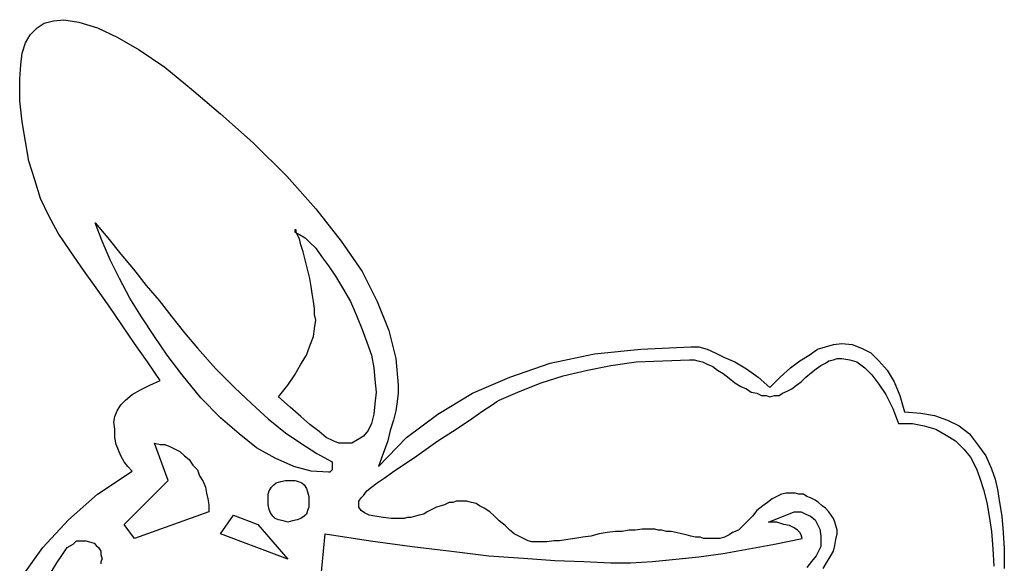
# Model space of a CAD drawing. Extents: x 0.1 to 17.9, y 0 to 2.5.
# Tile 4 of 16: x 3.5 to 5.1, y 1.6 to 2.5. Entities that reach past the tile are written whole.
import ezdxf

# ---------------------------------------------------------------- set-up
doc = ezdxf.new("R2010")
doc.units = 0

msp = doc.modelspace()

# ---------------------------------------------------------------- linework, layer by layer
at = {"color": 0}
for p, q in [((3.505859, 2.464844, 0.5), (3.521484, 2.46875, 0.5)), ((3.521484, 2.46875, 0.5), (3.539063, 2.470703, 0.5)), ((3.539063, 2.470703, 0.5), (3.564453, 2.466797, 0.5)), ((3.482422, 2.445313, 0.5), (3.494141, 2.457031, 0.5)), ((3.494141, 2.457031, 0.5), (3.505859, 2.464844, 0.5)), ((3.564453, 2.466797, 0.5), (3.595703, 2.457031, 0.5)), ((3.595703, 2.457031, 0.5), (3.628906, 2.441406, 0.5)), ((3.474609, 2.431641, 0.5), (3.482422, 2.445313, 0.5)), ((3.628906, 2.441406, 0.5), (3.666016, 2.419922, 0.5)), ((3.46875, 2.414063, 0.5), (3.474609, 2.431641, 0.5)), ((3.666016, 2.419922, 0.5), (3.708984, 2.390625, 0.5)), ((3.466797, 2.394531, 0.5), (3.46875, 2.414063, 0.5)), ((3.464844, 2.371094, 0.5), (3.466797, 2.394531, 0.5)), ((3.708984, 2.390625, 0.5), (3.753906, 2.353516, 0.5)), ((3.464844, 2.333984, 0.5), (3.464844, 2.371094, 0.5)), ((3.753906, 2.353516, 0.5), (3.802734, 2.3125, 0.5)), ((3.46875, 2.298828, 0.5), (3.464844, 2.333984, 0.5)), ((3.802734, 2.3125, 0.5), (3.857422, 2.263672, 0.5)), ((3.474609, 2.265625, 0.5), (3.46875, 2.298828, 0.5)), ((3.480469, 2.232422, 0.5), (3.474609, 2.265625, 0.5)), ((3.857422, 2.263672, 0.5), (3.914063, 2.207031, 0.5)), ((3.490234, 2.201172, 0.5), (3.480469, 2.232422, 0.5)), ((3.914063, 2.207031, 0.5), (3.962891, 2.152344, 0.5)), ((3.5, 2.169922, 0.5), (3.490234, 2.201172, 0.5)), ((3.513672, 2.140625, 0.5), (3.5, 2.169922, 0.5)), ((3.529297, 2.111328, 0.5), (3.513672, 2.140625, 0.5)), ((3.962891, 2.152344, 0.5), (4.005859, 2.097656, 0.5)), ((3.603516, 2.097656, 0.5), (3.591797, 2.128906, 0.5)), ((3.591797, 2.128906, 0.5), (3.613281, 2.103516, 0.5)), ((3.550781, 2.080078, 0.5), (3.529297, 2.111328, 0.5)), ((3.613281, 2.103516, 0.5), (3.634766, 2.076172, 0.5)), ((3.929688, 2.117188, 0.5), (3.927734, 2.117188, 0.5)), ((3.927734, 2.117188, 0.5), (3.927734, 2.113281, 0.5)), ((3.927734, 2.113281, 0.5), (3.935547, 2.109375, 0.5)), ((3.929688, 2.113281, 0.5), (3.929688, 2.117188, 0.5)), ((3.931641, 2.109375, 0.5), (3.929688, 2.113281, 0.5)), ((3.935547, 2.101563, 0.5), (3.931641, 2.109375, 0.5)), ((3.935547, 2.109375, 0.5), (3.945313, 2.103516, 0.5)), ((3.945313, 2.103516, 0.5), (3.953125, 2.095703, 0.5)), ((3.617188, 2.066406, 0.5), (3.603516, 2.097656, 0.5)), ((3.9375, 2.091797, 0.5), (3.935547, 2.101563, 0.5)), ((3.941406, 2.080078, 0.5), (3.9375, 2.091797, 0.5)), ((3.953125, 2.095703, 0.5), (3.962891, 2.085938, 0.5)), ((4.005859, 2.097656, 0.5), (4.041016, 2.046875, 0.5)), ((3.572266, 2.048828, 0.5), (3.550781, 2.080078, 0.5)), ((3.634766, 2.076172, 0.5), (3.65625, 2.050781, 0.5)), ((3.945313, 2.066406, 0.5), (3.941406, 2.080078, 0.5)), ((3.962891, 2.085938, 0.5), (3.972656, 2.072266, 0.5)), ((3.972656, 2.072266, 0.5), (3.984375, 2.056641, 0.5)), ((3.632813, 2.035156, 0.5), (3.617188, 2.066406, 0.5)), ((3.949219, 2.050781, 0.5), (3.945313, 2.066406, 0.5)), ((3.984375, 2.056641, 0.5), (3.996094, 2.039063, 0.5)), ((3.59375, 2.019531, 0.5), (3.572266, 2.048828, 0.5)), ((3.65625, 2.050781, 0.5), (3.677734, 2.023438, 0.5)), ((3.953125, 2.035156, 0.5), (3.949219, 2.050781, 0.5)), ((3.996094, 2.039063, 0.5), (4.007813, 2.019531, 0.5)), ((4.041016, 2.046875, 0.5), (4.066406, 1.996094, 0.5)), ((3.650391, 2.001953, 0.5), (3.632813, 2.035156, 0.5)), ((3.677734, 2.023438, 0.5), (3.699219, 1.998047, 0.5)), ((3.955078, 2.021484, 0.5), (3.953125, 2.035156, 0.5)), ((3.957031, 2.009766, 0.5), (3.955078, 2.021484, 0.5)), ((3.615234, 1.988281, 0.5), (3.59375, 2.019531, 0.5)), ((3.958984, 1.996094, 0.5), (3.957031, 2.009766, 0.5)), ((4.007813, 2.019531, 0.5), (4.021484, 1.996094, 0.5)), ((3.636719, 1.957031, 0.5), (3.615234, 1.988281, 0.5)), ((3.669922, 1.970703, 0.5), (3.650391, 2.001953, 0.5)), ((3.699219, 1.998047, 0.5), (3.720703, 1.970703, 0.5)), ((3.960938, 1.984375, 0.5), (3.958984, 1.996094, 0.5)), ((4.021484, 1.996094, 0.5), (4.03125, 1.972656, 0.5)), ((4.066406, 1.996094, 0.5), (4.085938, 1.947266, 0.5)), ((3.960938, 1.974609, 0.5), (3.960938, 1.984375, 0.5)), ((3.962891, 1.964844, 0.5), (3.960938, 1.974609, 0.5)), ((4.03125, 1.972656, 0.5), (4.041016, 1.949219, 0.5)), ((3.658203, 1.925781, 0.5), (3.636719, 1.957031, 0.5)), ((3.691406, 1.9375, 0.5), (3.669922, 1.970703, 0.5)), ((3.720703, 1.970703, 0.5), (3.742188, 1.943359, 0.5)), ((3.960938, 1.951172, 0.5), (3.962891, 1.964844, 0.5)), ((3.742188, 1.943359, 0.5), (3.763672, 1.917969, 0.5)), ((3.958984, 1.9375, 0.5), (3.960938, 1.951172, 0.5)), ((4.041016, 1.949219, 0.5), (4.048828, 1.927734, 0.5)), ((4.085938, 1.947266, 0.5), (4.097656, 1.900391, 0.5)), ((3.679688, 1.894531, 0.5), (3.658203, 1.925781, 0.5)), ((3.712891, 1.90625, 0.5), (3.691406, 1.9375, 0.5)), ((3.947266, 1.90625, 0.5), (3.953125, 1.921875, 0.5)), ((3.953125, 1.921875, 0.5), (3.958984, 1.9375, 0.5)), ((4.048828, 1.927734, 0.5), (4.056641, 1.90625, 0.5)), ((4.820313, 1.919922, 0.5), (4.833984, 1.923828, 0.5)), ((4.833984, 1.923828, 0.5), (4.847656, 1.925781, 0.5)), ((4.847656, 1.925781, 0.5), (4.865234, 1.923828, 0.5)), ((4.865234, 1.923828, 0.5), (4.880859, 1.917969, 0.5)), ((3.738281, 1.873047, 0.5), (3.712891, 1.90625, 0.5)), ((3.763672, 1.917969, 0.5), (3.794922, 1.882813, 0.5)), ((3.9375, 1.890625, 0.5), (3.947266, 1.90625, 0.5)), ((4.056641, 1.90625, 0.5), (4.060547, 1.884766, 0.5)), ((4.357422, 1.892578, 0.5), (4.431641, 1.908203, 0.5)), ((4.431641, 1.908203, 0.5), (4.509766, 1.916016, 0.5)), ((4.509766, 1.916016, 0.5), (4.59375, 1.919922, 0.5)), ((4.59375, 1.919922, 0.5), (4.607422, 1.919922, 0.5)), ((4.607422, 1.919922, 0.5), (4.621094, 1.916016, 0.5)), ((4.621094, 1.916016, 0.5), (4.634766, 1.910156, 0.5)), ((4.634766, 1.910156, 0.5), (4.650391, 1.902344, 0.5)), ((4.777344, 1.896484, 0.5), (4.792969, 1.90625, 0.5)), ((4.792969, 1.90625, 0.5), (4.806641, 1.916016, 0.5)), ((4.806641, 1.916016, 0.5), (4.820313, 1.919922, 0.5)), ((4.880859, 1.917969, 0.5), (4.896484, 1.910156, 0.5)), ((4.896484, 1.910156, 0.5), (4.910156, 1.896484, 0.5)), ((3.701172, 1.863281, 0.5), (3.679688, 1.894531, 0.5)), ((3.927734, 1.873047, 0.5), (3.9375, 1.890625, 0.5)), ((4.097656, 1.900391, 0.5), (4.101563, 1.855469, 0.5)), ((4.289063, 1.869141, 0.5), (4.357422, 1.892578, 0.5)), ((4.419922, 1.880859, 0.5), (4.458984, 1.888672, 0.5)), ((4.458984, 1.888672, 0.5), (4.501953, 1.894531, 0.5)), ((4.501953, 1.894531, 0.5), (4.546875, 1.896484, 0.5)), ((4.546875, 1.896484, 0.5), (4.591797, 1.898438, 0.5)), ((4.591797, 1.898438, 0.5), (4.599609, 1.898438, 0.5)), ((4.599609, 1.898438, 0.5), (4.605469, 1.896484, 0.5)), ((4.605469, 1.896484, 0.5), (4.613281, 1.894531, 0.5)), ((4.613281, 1.894531, 0.5), (4.621094, 1.890625, 0.5)), ((4.621094, 1.890625, 0.5), (4.630859, 1.886719, 0.5)), ((4.650391, 1.902344, 0.5), (4.667969, 1.894531, 0.5)), ((4.667969, 1.894531, 0.5), (4.6875, 1.882813, 0.5)), ((4.761719, 1.884766, 0.5), (4.777344, 1.896484, 0.5)), ((4.804688, 1.882813, 0.5), (4.8125, 1.888672, 0.5)), ((4.8125, 1.888672, 0.5), (4.820313, 1.892578, 0.5)), ((4.820313, 1.892578, 0.5), (4.826172, 1.896484, 0.5)), ((4.826172, 1.896484, 0.5), (4.833984, 1.898438, 0.5)), ((4.833984, 1.898438, 0.5), (4.839844, 1.900391, 0.5)), ((4.839844, 1.900391, 0.5), (4.847656, 1.900391, 0.5)), ((4.847656, 1.900391, 0.5), (4.861328, 1.898438, 0.5)), ((4.861328, 1.898438, 0.5), (4.873047, 1.894531, 0.5)), ((4.873047, 1.894531, 0.5), (4.886719, 1.884766, 0.5)), ((4.910156, 1.896484, 0.5), (4.923828, 1.880859, 0.5)), ((3.769531, 1.833984, 0.5), (3.738281, 1.873047, 0.5)), ((3.794922, 1.882813, 0.5), (3.826172, 1.851563, 0.5)), ((3.916016, 1.855469, 0.5), (3.927734, 1.873047, 0.5)), ((4.060547, 1.884766, 0.5), (4.0625, 1.865234, 0.5)), ((4.378906, 1.871094, 0.5), (4.419922, 1.880859, 0.5)), ((4.630859, 1.886719, 0.5), (4.638672, 1.880859, 0.5)), ((4.638672, 1.880859, 0.5), (4.648438, 1.875, 0.5)), ((4.648438, 1.875, 0.5), (4.658203, 1.867188, 0.5)), ((4.6875, 1.882813, 0.5), (4.707031, 1.869141, 0.5)), ((4.744141, 1.869141, 0.5), (4.761719, 1.884766, 0.5)), ((4.787109, 1.869141, 0.5), (4.796875, 1.876953, 0.5)), ((4.796875, 1.876953, 0.5), (4.804688, 1.882813, 0.5)), ((4.886719, 1.884766, 0.5), (4.898438, 1.873047, 0.5)), ((4.898438, 1.873047, 0.5), (4.910156, 1.857422, 0.5)), ((4.923828, 1.880859, 0.5), (4.935547, 1.861328, 0.5)), ((3.667969, 1.847656, 0.5), (3.683594, 1.855469, 0.5)), ((3.683594, 1.855469, 0.5), (3.701172, 1.863281, 0.5)), ((3.900391, 1.835938, 0.5), (3.916016, 1.855469, 0.5)), ((4.0625, 1.865234, 0.5), (4.064453, 1.84375, 0.5)), ((4.101563, 1.855469, 0.5), (4.101563, 1.841797, 0.5)), ((4.226563, 1.841797, 0.5), (4.289063, 1.869141, 0.5)), ((4.306641, 1.845703, 0.5), (4.341797, 1.859375, 0.5)), ((4.341797, 1.859375, 0.5), (4.378906, 1.871094, 0.5)), ((4.658203, 1.867188, 0.5), (4.667969, 1.859375, 0.5)), ((4.667969, 1.859375, 0.5), (4.677734, 1.853516, 0.5)), ((4.707031, 1.869141, 0.5), (4.726563, 1.851563, 0.5)), ((4.726563, 1.851563, 0.5), (4.744141, 1.869141, 0.5)), ((4.763672, 1.849609, 0.5), (4.771484, 1.855469, 0.5)), ((4.771484, 1.855469, 0.5), (4.779297, 1.861328, 0.5)), ((4.779297, 1.861328, 0.5), (4.787109, 1.869141, 0.5)), ((4.910156, 1.857422, 0.5), (4.921875, 1.839844, 0.5)), ((4.935547, 1.861328, 0.5), (4.945313, 1.837891, 0.5)), ((3.642578, 1.830078, 0.5), (3.654297, 1.839844, 0.5)), ((3.654297, 1.839844, 0.5), (3.667969, 1.847656, 0.5)), ((3.826172, 1.851563, 0.5), (3.855469, 1.824219, 0.5)), ((4.064453, 1.84375, 0.5), (4.0625, 1.824219, 0.5)), ((4.101563, 1.841797, 0.5), (4.099609, 1.828125, 0.5)), ((4.167969, 1.806641, 0.5), (4.226563, 1.841797, 0.5)), ((4.271484, 1.830078, 0.5), (4.306641, 1.845703, 0.5)), ((4.677734, 1.853516, 0.5), (4.6875, 1.849609, 0.5)), ((4.6875, 1.849609, 0.5), (4.695313, 1.84375, 0.5)), ((4.695313, 1.84375, 0.5), (4.705078, 1.841797, 0.5)), ((4.705078, 1.841797, 0.5), (4.712891, 1.837891, 0.5)), ((4.742188, 1.837891, 0.5), (4.748047, 1.841797, 0.5)), ((4.748047, 1.841797, 0.5), (4.755859, 1.845703, 0.5)), ((4.755859, 1.845703, 0.5), (4.763672, 1.849609, 0.5)), ((4.921875, 1.839844, 0.5), (4.933594, 1.816406, 0.5)), ((3.628906, 1.8125, 0.5), (3.634766, 1.822266, 0.5)), ((3.634766, 1.822266, 0.5), (3.642578, 1.830078, 0.5)), ((3.802734, 1.800781, 0.5), (3.769531, 1.833984, 0.5)), ((3.855469, 1.824219, 0.5), (3.882813, 1.798828, 0.5)), ((3.919922, 1.818359, 0.5), (3.900391, 1.835938, 0.5)), ((4.0625, 1.824219, 0.5), (4.060547, 1.806641, 0.5)), ((4.099609, 1.828125, 0.5), (4.097656, 1.8125, 0.5)), ((4.244141, 1.8125, 0.5), (4.259766, 1.822266, 0.5)), ((4.259766, 1.822266, 0.5), (4.267578, 1.828125, 0.5)), ((4.267578, 1.828125, 0.5), (4.271484, 1.830078, 0.5)), ((4.712891, 1.837891, 0.5), (4.720703, 1.837891, 0.5)), ((4.720703, 1.837891, 0.5), (4.726563, 1.835938, 0.5)), ((4.726563, 1.835938, 0.5), (4.734375, 1.837891, 0.5)), ((4.734375, 1.837891, 0.5), (4.742188, 1.837891, 0.5)), ((4.945313, 1.837891, 0.5), (4.953125, 1.810547, 0.5)), ((3.625, 1.802734, 0.5), (3.628906, 1.8125, 0.5)), ((3.9375, 1.802734, 0.5), (3.919922, 1.818359, 0.5)), ((4.060547, 1.806641, 0.5), (4.056641, 1.791016, 0.5)), ((4.097656, 1.8125, 0.5), (4.09375, 1.796875, 0.5)), ((4.115234, 1.767578, 0.5), (4.167969, 1.806641, 0.5)), ((4.224609, 1.798828, 0.5), (4.244141, 1.8125, 0.5)), ((4.933594, 1.816406, 0.5), (4.943359, 1.791016, 0.5)), ((4.953125, 1.810547, 0.5), (4.980469, 1.808594, 0.5)), ((4.980469, 1.808594, 0.5), (5.003906, 1.804688, 0.5)), ((3.623047, 1.792969, 0.5), (3.625, 1.802734, 0.5)), ((3.625, 1.78125, 0.5), (3.623047, 1.792969, 0.5)), ((3.833984, 1.773438, 0.5), (3.802734, 1.800781, 0.5)), ((3.882813, 1.798828, 0.5), (3.912109, 1.775391, 0.5)), ((3.953125, 1.789063, 0.5), (3.9375, 1.802734, 0.5)), ((3.96875, 1.777344, 0.5), (3.953125, 1.789063, 0.5)), ((4.056641, 1.791016, 0.5), (4.050781, 1.779297, 0.5)), ((4.09375, 1.796875, 0.5), (4.087891, 1.779297, 0.5)), ((4.199219, 1.78125, 0.5), (4.224609, 1.798828, 0.5)), ((4.943359, 1.791016, 0.5), (4.966797, 1.791016, 0.5)), ((4.966797, 1.791016, 0.5), (4.986328, 1.787109, 0.5)), ((5.003906, 1.804688, 0.5), (5.025391, 1.796875, 0.5)), ((5.025391, 1.796875, 0.5), (5.044922, 1.787109, 0.5)), ((3.625, 1.767578, 0.5), (3.625, 1.78125, 0.5)), ((3.863281, 1.75, 0.5), (3.833984, 1.773438, 0.5)), ((3.912109, 1.775391, 0.5), (3.9375, 1.757813, 0.5)), ((3.980469, 1.767578, 0.5), (3.96875, 1.777344, 0.5)), ((4.050781, 1.779297, 0.5), (4.042969, 1.769531, 0.5)), ((4.087891, 1.779297, 0.5), (4.083984, 1.761719, 0.5)), ((4.167969, 1.761719, 0.5), (4.199219, 1.78125, 0.5)), ((4.986328, 1.787109, 0.5), (5.005859, 1.78125, 0.5)), ((5.005859, 1.78125, 0.5), (5.023438, 1.771484, 0.5)), ((5.044922, 1.787109, 0.5), (5.0625, 1.773438, 0.5)), ((5.0625, 1.773438, 0.5), (5.076172, 1.755859, 0.5)), ((3.626953, 1.755859, 0.5), (3.625, 1.767578, 0.5)), ((3.630859, 1.746094, 0.5), (3.626953, 1.755859, 0.5)), ((3.714844, 1.695313, 0.5), (3.691406, 1.757813, 0.5)), ((3.691406, 1.757813, 0.5), (3.701172, 1.755859, 0.5)), ((3.701172, 1.755859, 0.5), (3.708984, 1.755859, 0.5)), ((3.708984, 1.755859, 0.5), (3.71875, 1.751953, 0.5)), ((3.9375, 1.757813, 0.5), (3.964844, 1.740234, 0.5)), ((3.992188, 1.761719, 0.5), (3.980469, 1.767578, 0.5)), ((4.001953, 1.757813, 0.5), (3.992188, 1.761719, 0.5)), ((4.009766, 1.757813, 0.5), (4.001953, 1.757813, 0.5)), ((4.023438, 1.757813, 0.5), (4.009766, 1.757813, 0.5)), ((4.033203, 1.763672, 0.5), (4.023438, 1.757813, 0.5)), ((4.042969, 1.769531, 0.5), (4.033203, 1.763672, 0.5)), ((4.068359, 1.71875, 0.5), (4.115234, 1.767578, 0.5)), ((4.083984, 1.761719, 0.5), (4.076172, 1.740234, 0.5)), ((4.132813, 1.736328, 0.5), (4.167969, 1.761719, 0.5)), ((5.023438, 1.771484, 0.5), (5.039063, 1.761719, 0.5)), ((5.039063, 1.761719, 0.5), (5.052734, 1.748047, 0.5)), ((5.076172, 1.755859, 0.5), (5.089844, 1.736328, 0.5)), ((3.634766, 1.736328, 0.5), (3.630859, 1.746094, 0.5)), ((3.71875, 1.751953, 0.5), (3.726563, 1.748047, 0.5)), ((3.726563, 1.748047, 0.5), (3.734375, 1.744141, 0.5)), ((3.734375, 1.744141, 0.5), (3.742188, 1.736328, 0.5)), ((3.894531, 1.732422, 0.5), (3.863281, 1.75, 0.5)), ((3.964844, 1.740234, 0.5), (3.990234, 1.726563, 0.5)), ((4.076172, 1.740234, 0.5), (4.068359, 1.71875, 0.5)), ((5.052734, 1.748047, 0.5), (5.064453, 1.734375, 0.5)), ((3.640625, 1.726563, 0.5), (3.634766, 1.736328, 0.5)), ((3.646484, 1.71875, 0.5), (3.640625, 1.726563, 0.5)), ((3.742188, 1.736328, 0.5), (3.75, 1.730469, 0.5)), ((3.75, 1.730469, 0.5), (3.755859, 1.720703, 0.5)), ((3.925781, 1.71875, 0.5), (3.894531, 1.732422, 0.5)), ((3.990234, 1.726563, 0.5), (3.990234, 1.722656, 0.5)), ((3.990234, 1.722656, 0.5), (3.990234, 1.71875, 0.5)), ((4.091797, 1.708984, 0.5), (4.132813, 1.736328, 0.5)), ((5.064453, 1.734375, 0.5), (5.074219, 1.714844, 0.5)), ((5.089844, 1.736328, 0.5), (5.099609, 1.714844, 0.5)), ((3.595703, 1.671875, 0.5), (3.654297, 1.710938, 0.5)), ((3.654297, 1.710938, 0.5), (3.646484, 1.71875, 0.5)), ((3.755859, 1.720703, 0.5), (3.763672, 1.712891, 0.5)), ((3.763672, 1.712891, 0.5), (3.767578, 1.703125, 0.5)), ((3.955078, 1.710938, 0.5), (3.925781, 1.71875, 0.5)), ((3.984375, 1.708984, 0.5), (3.955078, 1.710938, 0.5)), ((3.986328, 1.708984, 0.5), (3.984375, 1.708984, 0.5)), ((3.988281, 1.710938, 0.5), (3.986328, 1.708984, 0.5)), ((3.990234, 1.712891, 0.5), (3.988281, 1.710938, 0.5)), ((3.988281, 1.710938, 0.5), (3.988281, 1.710938, 0.5)), ((3.990234, 1.71875, 0.5), (3.990234, 1.716797, 0.5)), ((3.990234, 1.716797, 0.5), (3.990234, 1.712891, 0.5)), ((4.078125, 1.699219, 0.5), (4.091797, 1.708984, 0.5)), ((5.074219, 1.714844, 0.5), (5.080078, 1.699219, 0.5)), ((5.099609, 1.714844, 0.5), (5.105469, 1.697266, 0.5)), ((3.640625, 1.621094, 0.5), (3.714844, 1.695313, 0.5)), ((3.767578, 1.703125, 0.5), (3.773438, 1.693359, 0.5)), ((3.773438, 1.693359, 0.5), (3.777344, 1.683594, 0.5)), ((3.892578, 1.6875, 0.5), (3.896484, 1.691406, 0.5)), ((3.896484, 1.691406, 0.5), (3.904297, 1.693359, 0.5)), ((3.904297, 1.693359, 0.5), (3.912109, 1.695313, 0.5)), ((3.912109, 1.695313, 0.5), (3.919922, 1.695313, 0.5)), ((3.919922, 1.695313, 0.5), (3.927734, 1.695313, 0.5)), ((3.927734, 1.695313, 0.5), (3.933594, 1.693359, 0.5)), ((3.933594, 1.693359, 0.5), (3.939453, 1.691406, 0.5)), ((3.939453, 1.691406, 0.5), (3.943359, 1.6875, 0.5)), ((4.056641, 1.683594, 0.5), (4.066406, 1.691406, 0.5)), ((4.066406, 1.691406, 0.5), (4.078125, 1.699219, 0.5)), ((5.080078, 1.699219, 0.5), (5.085938, 1.679688, 0.5)), ((5.105469, 1.697266, 0.5), (5.109375, 1.679688, 0.5)), ((3.777344, 1.683594, 0.5), (3.779297, 1.673828, 0.5)), ((3.779297, 1.673828, 0.5), (3.78125, 1.664063, 0.5)), ((3.882813, 1.671875, 0.5), (3.884766, 1.677734, 0.5)), ((3.884766, 1.677734, 0.5), (3.888672, 1.683594, 0.5)), ((3.888672, 1.683594, 0.5), (3.892578, 1.6875, 0.5)), ((3.943359, 1.6875, 0.5), (3.947266, 1.681641, 0.5)), ((3.947266, 1.681641, 0.5), (3.949219, 1.675781, 0.5)), ((3.949219, 1.675781, 0.5), (3.951172, 1.667969, 0.5)), ((4.042969, 1.669922, 0.5), (4.048828, 1.677734, 0.5)), ((4.048828, 1.677734, 0.5), (4.056641, 1.683594, 0.5)), ((4.753906, 1.673828, 0.5), (4.746094, 1.671875, 0.5)), ((4.761719, 1.673828, 0.5), (4.753906, 1.673828, 0.5)), ((4.769531, 1.673828, 0.5), (4.761719, 1.673828, 0.5)), ((4.775391, 1.671875, 0.5), (4.769531, 1.673828, 0.5)), ((5.085938, 1.679688, 0.5), (5.091797, 1.658203, 0.5)), ((5.109375, 1.679688, 0.5), (5.113281, 1.658203, 0.5)), ((3.546875, 1.628906, 0.5), (3.595703, 1.671875, 0.5)), ((3.78125, 1.664063, 0.5), (3.783203, 1.654297, 0.5)), ((3.882813, 1.664063, 0.5), (3.882813, 1.671875, 0.5)), ((3.882813, 1.654297, 0.5), (3.882813, 1.664063, 0.5)), ((3.951172, 1.667969, 0.5), (3.951172, 1.658203, 0.5)), ((3.951172, 1.658203, 0.5), (3.951172, 1.650391, 0.5)), ((4.035156, 1.660156, 0.5), (4.039063, 1.666016, 0.5)), ((4.035156, 1.65625, 0.5), (4.035156, 1.660156, 0.5)), ((4.039063, 1.666016, 0.5), (4.042969, 1.669922, 0.5)), ((4.1875, 1.658203, 0.5), (4.179688, 1.654297, 0.5)), ((4.193359, 1.658203, 0.5), (4.1875, 1.658203, 0.5)), ((4.199219, 1.660156, 0.5), (4.193359, 1.658203, 0.5)), ((4.205078, 1.660156, 0.5), (4.199219, 1.660156, 0.5)), ((4.210938, 1.660156, 0.5), (4.205078, 1.660156, 0.5)), ((4.216797, 1.660156, 0.5), (4.210938, 1.660156, 0.5)), ((4.224609, 1.658203, 0.5), (4.216797, 1.660156, 0.5)), ((4.232422, 1.65625, 0.5), (4.224609, 1.658203, 0.5)), ((4.722656, 1.658203, 0.5), (4.714844, 1.652344, 0.5)), ((4.730469, 1.664063, 0.5), (4.722656, 1.658203, 0.5)), ((4.738281, 1.667969, 0.5), (4.730469, 1.664063, 0.5)), ((4.746094, 1.671875, 0.5), (4.738281, 1.667969, 0.5)), ((4.783203, 1.671875, 0.5), (4.775391, 1.671875, 0.5)), ((4.789063, 1.667969, 0.5), (4.783203, 1.671875, 0.5)), ((4.794922, 1.666016, 0.5), (4.789063, 1.667969, 0.5)), ((4.802734, 1.662109, 0.5), (4.794922, 1.666016, 0.5)), ((4.808594, 1.658203, 0.5), (4.802734, 1.662109, 0.5)), ((4.814453, 1.652344, 0.5), (4.808594, 1.658203, 0.5)), ((5.091797, 1.658203, 0.5), (5.095703, 1.634766, 0.5)), ((5.113281, 1.658203, 0.5), (5.117188, 1.634766, 0.5)), ((3.783203, 1.642578, 0.5), (3.658203, 1.597656, 0.5)), ((3.783203, 1.654297, 0.5), (3.783203, 1.642578, 0.5)), ((3.884766, 1.646484, 0.5), (3.882813, 1.654297, 0.5)), ((3.886719, 1.640625, 0.5), (3.884766, 1.646484, 0.5)), ((3.890625, 1.634766, 0.5), (3.886719, 1.640625, 0.5)), ((3.949219, 1.644531, 0.5), (3.947266, 1.638672, 0.5)), ((3.951172, 1.650391, 0.5), (3.949219, 1.644531, 0.5)), ((4.035156, 1.650391, 0.5), (4.035156, 1.65625, 0.5)), ((4.039063, 1.644531, 0.5), (4.035156, 1.650391, 0.5)), ((4.044922, 1.640625, 0.5), (4.039063, 1.644531, 0.5)), ((4.052734, 1.636719, 0.5), (4.044922, 1.640625, 0.5)), ((4.150391, 1.642578, 0.5), (4.144531, 1.638672, 0.5)), ((4.158203, 1.646484, 0.5), (4.150391, 1.642578, 0.5)), ((4.166016, 1.650391, 0.5), (4.158203, 1.646484, 0.5)), ((4.173828, 1.652344, 0.5), (4.166016, 1.650391, 0.5)), ((4.179688, 1.654297, 0.5), (4.173828, 1.652344, 0.5)), ((4.238281, 1.652344, 0.5), (4.232422, 1.65625, 0.5)), ((4.246094, 1.648438, 0.5), (4.238281, 1.652344, 0.5)), ((4.255859, 1.642578, 0.5), (4.246094, 1.648438, 0.5)), ((4.263672, 1.634766, 0.5), (4.255859, 1.642578, 0.5)), ((4.705078, 1.644531, 0.5), (4.697266, 1.634766, 0.5)), ((4.714844, 1.652344, 0.5), (4.705078, 1.644531, 0.5)), ((4.724609, 1.625, 0.5), (4.767578, 1.642578, 0.5)), ((4.767578, 1.642578, 0.5), (4.779297, 1.642578, 0.5)), ((4.779297, 1.642578, 0.5), (4.787109, 1.638672, 0.5)), ((4.820313, 1.648438, 0.5), (4.814453, 1.652344, 0.5)), ((4.826172, 1.642578, 0.5), (4.820313, 1.648438, 0.5)), ((4.830078, 1.636719, 0.5), (4.826172, 1.642578, 0.5)), ((3.503906, 1.582031, 0.5), (3.546875, 1.628906, 0.5)), ((3.802734, 1.605469, 0.5), (3.824219, 1.636719, 0.5)), ((3.824219, 1.636719, 0.5), (3.865234, 1.621094, 0.5)), ((3.894531, 1.630859, 0.5), (3.890625, 1.634766, 0.5)), ((3.900391, 1.628906, 0.5), (3.894531, 1.630859, 0.5)), ((3.908203, 1.626953, 0.5), (3.900391, 1.628906, 0.5)), ((3.916016, 1.625, 0.5), (3.908203, 1.626953, 0.5)), ((3.923828, 1.626953, 0.5), (3.916016, 1.625, 0.5)), ((3.931641, 1.628906, 0.5), (3.923828, 1.626953, 0.5)), ((3.9375, 1.630859, 0.5), (3.931641, 1.628906, 0.5)), ((3.943359, 1.634766, 0.5), (3.9375, 1.630859, 0.5)), ((3.947266, 1.638672, 0.5), (3.943359, 1.634766, 0.5)), ((4.0625, 1.634766, 0.5), (4.052734, 1.636719, 0.5)), ((4.076172, 1.632813, 0.5), (4.0625, 1.634766, 0.5)), ((4.089844, 1.630859, 0.5), (4.076172, 1.632813, 0.5)), ((4.107422, 1.630859, 0.5), (4.089844, 1.630859, 0.5)), ((4.111328, 1.630859, 0.5), (4.107422, 1.630859, 0.5)), ((4.117188, 1.632813, 0.5), (4.111328, 1.630859, 0.5)), ((4.123047, 1.632813, 0.5), (4.117188, 1.632813, 0.5)), ((4.130859, 1.634766, 0.5), (4.123047, 1.632813, 0.5)), ((4.136719, 1.636719, 0.5), (4.130859, 1.634766, 0.5)), ((4.144531, 1.638672, 0.5), (4.136719, 1.636719, 0.5)), ((4.271484, 1.626953, 0.5), (4.263672, 1.634766, 0.5)), ((4.28125, 1.619141, 0.5), (4.271484, 1.626953, 0.5)), ((4.689453, 1.626953, 0.5), (4.681641, 1.619141, 0.5)), ((4.697266, 1.634766, 0.5), (4.689453, 1.626953, 0.5)), ((4.738281, 1.625, 0.5), (4.724609, 1.625, 0.5)), ((4.75, 1.621094, 0.5), (4.738281, 1.625, 0.5)), ((4.787109, 1.638672, 0.5), (4.794922, 1.634766, 0.5)), ((4.794922, 1.634766, 0.5), (4.802734, 1.628906, 0.5)), ((4.802734, 1.628906, 0.5), (4.806641, 1.621094, 0.5)), ((4.833984, 1.630859, 0.5), (4.830078, 1.636719, 0.5)), ((4.835938, 1.625, 0.5), (4.833984, 1.630859, 0.5)), ((4.837891, 1.619141, 0.5), (4.835938, 1.625, 0.5)), ((5.095703, 1.634766, 0.5), (5.099609, 1.609375, 0.5)), ((5.117188, 1.634766, 0.5), (5.119141, 1.607422, 0.5)), ((3.658203, 1.597656, 0.5), (3.640625, 1.621094, 0.5)), ((3.865234, 1.621094, 0.5), (3.916016, 1.5625, 0.5)), ((4.289063, 1.611328, 0.5), (4.28125, 1.619141, 0.5)), ((4.296875, 1.605469, 0.5), (4.289063, 1.611328, 0.5)), ((4.453125, 1.607422, 0.5), (4.439453, 1.605469, 0.5)), ((4.466797, 1.609375, 0.5), (4.453125, 1.607422, 0.5)), ((4.478516, 1.609375, 0.5), (4.466797, 1.609375, 0.5)), ((4.490234, 1.611328, 0.5), (4.478516, 1.609375, 0.5)), ((4.5, 1.611328, 0.5), (4.490234, 1.611328, 0.5)), ((4.511719, 1.613281, 0.5), (4.5, 1.611328, 0.5)), ((4.521484, 1.613281, 0.5), (4.511719, 1.613281, 0.5)), ((4.525391, 1.613281, 0.5), (4.521484, 1.613281, 0.5)), ((4.533203, 1.613281, 0.5), (4.525391, 1.613281, 0.5)), ((4.539063, 1.611328, 0.5), (4.533203, 1.613281, 0.5)), ((4.544922, 1.611328, 0.5), (4.539063, 1.611328, 0.5)), ((4.552734, 1.609375, 0.5), (4.544922, 1.611328, 0.5)), ((4.560547, 1.609375, 0.5), (4.552734, 1.609375, 0.5)), ((4.568359, 1.607422, 0.5), (4.560547, 1.609375, 0.5)), ((4.578125, 1.605469, 0.5), (4.568359, 1.607422, 0.5)), ((4.664063, 1.607422, 0.5), (4.658203, 1.603516, 0.5)), ((4.673828, 1.611328, 0.5), (4.664063, 1.607422, 0.5)), ((4.681641, 1.619141, 0.5), (4.673828, 1.611328, 0.5)), ((4.759766, 1.619141, 0.5), (4.75, 1.621094, 0.5)), ((4.767578, 1.615234, 0.5), (4.759766, 1.619141, 0.5)), ((4.773438, 1.611328, 0.5), (4.767578, 1.615234, 0.5)), ((4.777344, 1.607422, 0.5), (4.773438, 1.611328, 0.5)), ((4.779297, 1.603516, 0.5), (4.777344, 1.607422, 0.5)), ((4.806641, 1.621094, 0.5), (4.810547, 1.613281, 0.5)), ((4.810547, 1.613281, 0.5), (4.8125, 1.601563, 0.5)), ((4.839844, 1.611328, 0.5), (4.837891, 1.619141, 0.5)), ((4.839844, 1.605469, 0.5), (4.839844, 1.611328, 0.5)), ((5.099609, 1.609375, 0.5), (5.101563, 1.580078, 0.5)), ((5.119141, 1.607422, 0.5), (5.121094, 1.580078, 0.5)), ((3.554688, 1.587891, 0.5), (3.560547, 1.59375, 0.5)), ((3.560547, 1.59375, 0.5), (3.568359, 1.59375, 0.5)), ((3.568359, 1.59375, 0.5), (3.576172, 1.59375, 0.5)), ((3.576172, 1.59375, 0.5), (3.582031, 1.591797, 0.5)), ((3.582031, 1.591797, 0.5), (3.589844, 1.589844, 0.5)), ((3.916016, 1.5625, 0.5), (3.802734, 1.605469, 0.5)), ((3.841797, 0.162109, 0.5), (3.978516, 1.605469, 0.5)), ((3.978516, 1.605469, 0.5), (4.054688, 1.59375, 0.5)), ((4.054688, 1.59375, 0.5), (4.125, 1.583984, 0.5)), ((4.304688, 1.601563, 0.5), (4.296875, 1.605469, 0.5)), ((4.3125, 1.597656, 0.5), (4.304688, 1.601563, 0.5)), ((4.320313, 1.59375, 0.5), (4.3125, 1.597656, 0.5)), ((4.326172, 1.591797, 0.5), (4.320313, 1.59375, 0.5)), ((4.333984, 1.591797, 0.5), (4.326172, 1.591797, 0.5)), ((4.341797, 1.591797, 0.5), (4.333984, 1.591797, 0.5)), ((4.351563, 1.591797, 0.5), (4.341797, 1.591797, 0.5)), ((4.363281, 1.59375, 0.5), (4.351563, 1.591797, 0.5)), ((4.373047, 1.59375, 0.5), (4.363281, 1.59375, 0.5)), ((4.386719, 1.595703, 0.5), (4.373047, 1.59375, 0.5)), ((4.398438, 1.597656, 0.5), (4.386719, 1.595703, 0.5)), ((4.412109, 1.599609, 0.5), (4.398438, 1.597656, 0.5)), ((4.425781, 1.601563, 0.5), (4.412109, 1.599609, 0.5)), ((4.439453, 1.605469, 0.5), (4.425781, 1.601563, 0.5)), ((4.585938, 1.603516, 0.5), (4.578125, 1.605469, 0.5)), ((4.59375, 1.601563, 0.5), (4.585938, 1.603516, 0.5)), ((4.601563, 1.599609, 0.5), (4.59375, 1.601563, 0.5)), ((4.609375, 1.599609, 0.5), (4.601563, 1.599609, 0.5)), ((4.615234, 1.597656, 0.5), (4.609375, 1.599609, 0.5)), ((4.623047, 1.597656, 0.5), (4.615234, 1.597656, 0.5)), ((4.628906, 1.597656, 0.5), (4.623047, 1.597656, 0.5)), ((4.634766, 1.597656, 0.5), (4.628906, 1.597656, 0.5)), ((4.642578, 1.597656, 0.5), (4.634766, 1.597656, 0.5)), ((4.650391, 1.599609, 0.5), (4.642578, 1.597656, 0.5)), ((4.658203, 1.603516, 0.5), (4.650391, 1.599609, 0.5)), ((4.734375, 1.587891, 0.5), (4.78125, 1.597656, 0.5)), ((4.78125, 1.597656, 0.5), (4.779297, 1.603516, 0.5)), ((4.8125, 1.601563, 0.5), (4.8125, 1.589844, 0.5)), ((4.835938, 1.585938, 0.5), (4.837891, 1.595703, 0.5)), ((4.837891, 1.595703, 0.5), (4.839844, 1.605469, 0.5)), ((3.46875, 1.533203, 0.5), (3.503906, 1.582031, 0.5)), ((3.537109, 1.570313, 0.5), (3.544922, 1.582031, 0.5)), ((3.544922, 1.582031, 0.5), (3.554688, 1.587891, 0.5)), ((3.589844, 1.589844, 0.5), (3.59375, 1.585938, 0.5)), ((3.59375, 1.585938, 0.5), (3.597656, 1.582031, 0.5)), ((3.597656, 1.582031, 0.5), (3.601563, 1.576172, 0.5)), ((3.601563, 1.576172, 0.5), (3.601563, 1.570313, 0.5)), ((4.125, 1.583984, 0.5), (4.191406, 1.576172, 0.5)), ((4.191406, 1.576172, 0.5), (4.253906, 1.568359, 0.5)), ((4.648438, 1.572266, 0.5), (4.691406, 1.580078, 0.5)), ((4.691406, 1.580078, 0.5), (4.734375, 1.587891, 0.5)), ((4.808594, 1.576172, 0.5), (4.804688, 1.568359, 0.5)), ((4.8125, 1.583984, 0.5), (4.808594, 1.576172, 0.5)), ((4.8125, 1.589844, 0.5), (4.8125, 1.583984, 0.5)), ((4.828125, 1.566406, 0.5), (4.833984, 1.576172, 0.5)), ((4.833984, 1.576172, 0.5), (4.835938, 1.585938, 0.5)), ((5.101563, 1.580078, 0.5), (5.103516, 1.550781, 0.5)), ((5.121094, 1.580078, 0.5), (5.121094, 1.546875, 0.5)), ((3.527344, 1.556641, 0.5), (3.537109, 1.570313, 0.5)), ((3.601563, 1.570313, 0.5), (3.603516, 1.5625, 0.5)), ((3.603516, 1.5625, 0.5), (3.601563, 1.558594, 0.5)), ((3.601563, 1.558594, 0.5), (3.601563, 1.554688, 0.5)), ((4.253906, 1.568359, 0.5), (4.3125, 1.564453, 0.5)), ((4.3125, 1.564453, 0.5), (4.365234, 1.560547, 0.5)), ((4.365234, 1.560547, 0.5), (4.414063, 1.558594, 0.5)), ((4.414063, 1.558594, 0.5), (4.458984, 1.556641, 0.5)), ((4.492188, 1.556641, 0.5), (4.529297, 1.558594, 0.5)), ((4.529297, 1.558594, 0.5), (4.568359, 1.5625, 0.5)), ((4.568359, 1.5625, 0.5), (4.607422, 1.566406, 0.5)), ((4.607422, 1.566406, 0.5), (4.648438, 1.572266, 0.5)), ((4.796875, 1.558594, 0.5), (4.789063, 1.548828, 0.5)), ((4.804688, 1.568359, 0.5), (4.796875, 1.558594, 0.5)), ((4.822266, 1.556641, 0.5), (4.828125, 1.566406, 0.5)), ((3.517578, 1.541016, 0.5), (3.527344, 1.556641, 0.5)), ((4.458984, 1.556641, 0.5), (4.492188, 1.556641, 0.5)), ((4.816406, 1.546875, 0.5), (4.822266, 1.556641, 0.5))]:
    msp.add_line(p, q, dxfattribs=at)

doc.saveas('drawing.dxf')
